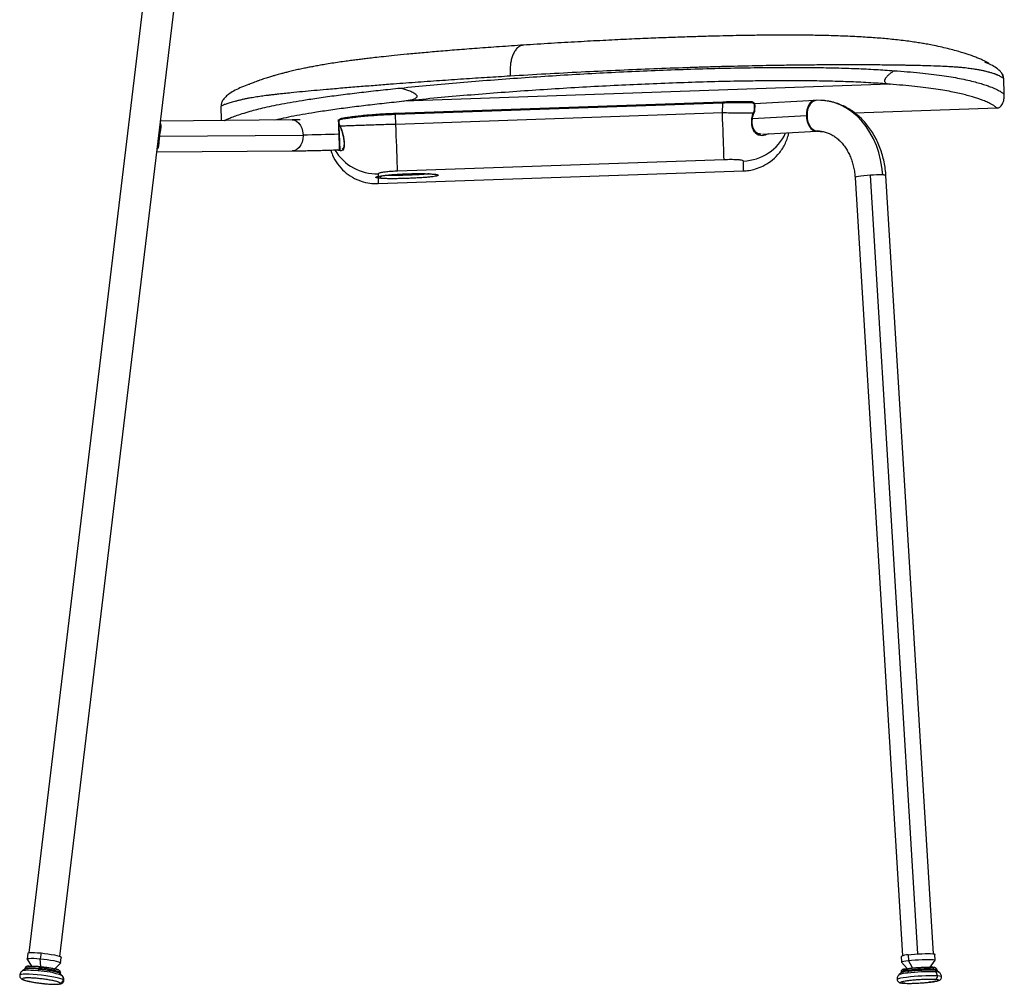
# Model space of a CAD drawing. Header units: millimetres. Extents: x 33 to 395, y 121 to 201.
# Tile 5 of 16: x 119 to 170, y 121 to 171. Entities that reach past the tile are written whole.
import ezdxf

# ---------------------------------------------------------------- set-up
doc = ezdxf.new("R2010")
doc.units = ezdxf.units.MM

msp = doc.modelspace()

# ---------------------------------------------------------------- linework, layer by layer
at = {"color": 7, "linetype": 'Continuous', "lineweight": 25}
for p, q in [((119.855, 122.908), (126.398, 177.273)), ((121.444, 122.717), (127.987, 177.082)), ((145.425, 169.84), (145.421, 169.839)), ((145.432, 169.84), (145.428, 169.839)), ((170.28, 167.299), (170.251, 168.108)), ((164.368, 167.818), (139.237, 166.935)), ((129.802, 165.942), (129.776, 166.686)), ((155.716, 166.893), (138.802, 166.303)), ((155.717, 166.842), (138.804, 166.252)), ((155.704, 166.332), (155.717, 166.842)), ((160.481, 166.983), (157.365, 166.81)), ((157.382, 166.481), (157.389, 166.71)), ((160.506, 166.981), (160.435, 166.977)), ((160.481, 166.983), (160.436, 166.977)), ((160.506, 166.981), (160.556, 166.987)), ((160.796, 166.983), (160.556, 166.985)), ((169.904, 166.585), (162.554, 166.327)), ((138.817, 165.743), (138.804, 166.252)), ((155.704, 166.332), (138.817, 165.743)), ((157.32, 166.3), (157.36, 166.395)), ((133.456, 165.971), (126.643, 165.916)), ((135.884, 165.725), (135.931, 165.628)), ((135.887, 165.747), (135.936, 165.645)), ((134.015, 165.171), (126.587, 165.111)), ((135.881, 165.251), (135.879, 165.251)), ((135.881, 165.251), (135.91, 164.429)), ((157.774, 165.23), (160.571, 165.386)), ((160.605, 165.386), (160.725, 165.383)), ((126.45, 164.314), (133.469, 164.371)), ((126.45, 164.314), (133.469, 164.371)), ((135.948, 164.431), (135.91, 164.429)), ((155.788, 163.913), (138.902, 163.323)), ((137.905, 163.188), (137.905, 163.051)), ((137.906, 162.676), (156.785, 163.335)), ((139.965, 163.198), (139.987, 163.198)), ((162.56, 162.994), (165.014, 122.751)), ((166.611, 122.848), (164.157, 163.092)), ((119.776, 122.876), (119.74, 122.58)), ((120.464, 122.893), (120.428, 122.598)), ((164.941, 122.715), (164.959, 122.417)), ((165.31, 122.8), (165.328, 122.502)), ((166.706, 122.523), (166.688, 122.822)), ((119.743, 122.57), (119.968, 122.217)), ((121.171, 122.073), (121.473, 122.362)), ((121.478, 122.371), (121.513, 122.667)), ((164.962, 122.412), (165.263, 122.086)), ((166.445, 122.158), (166.704, 122.518)), ((119.362, 121.741), (119.362, 121.74)), ((119.635, 122.057), (119.5, 121.965)), ((119.631, 122.093), (119.626, 122.051)), ((120.267, 121.763), (120.267, 121.763)), ((120.353, 122.062), (120.314, 121.971)), ((120.359, 122.111), (120.353, 122.062)), ((121.565, 121.716), (121.456, 121.838)), ((121.463, 121.83), (121.468, 121.872)), ((164.947, 121.875), (164.83, 121.759)), ((164.94, 121.917), (164.943, 121.871)), ((165.332, 121.957), (165.267, 121.851)), ((165.329, 122.006), (165.332, 121.957)), ((166.914, 121.886), (166.784, 121.987)), ((166.789, 121.984), (166.786, 122.029)), ((121.646, 121.466), (121.646, 121.466)), ((164.738, 121.52), (164.738, 121.52)), ((165.094, 121.328), (165.076, 121.327)), ((165.223, 121.632), (165.223, 121.632)), ((167.034, 121.66), (167.034, 121.66))]:
    msp.add_line(p, q, dxfattribs=at)
at = {"color": 8, "linetype": 'Continuous', "lineweight": 25}
for p, q in [((135.855, 166.002), (135.881, 165.251)), ((160.042, 166.185), (157.255, 166.029)), ((157.578, 165.252), (157.56, 165.259)), ((160.538, 165.386), (160.571, 165.386)), ((160.726, 165.386), (160.581, 165.388)), ((160.605, 165.387), (160.581, 165.388)), ((160.823, 165.378), (160.726, 165.386)), ((133.458, 164.371), (133.471, 164.371)), ((135.872, 164.386), (135.805, 164.426)), ((139.39, 163.187), (139.393, 163.11)), ((165.814, 122.845), (163.358, 163.113)), ((119.86, 122.215), (119.778, 122.202)), ((120.447, 122.19), (120.428, 122.598)), ((165.526, 122.118), (165.328, 122.502)), ((121.223, 122.058), (121.17, 122.073)), ((121.565, 121.716), (121.55, 121.729))]:
    msp.add_line(p, q, dxfattribs=at)
at = {"color": 7, "linetype": 'Continuous', "lineweight": 25, "flags": 128}
for points in [[(155.717, 166.842), (155.717, 166.852), (155.717, 166.862), (155.716, 166.871), (155.716, 166.878), (155.716, 166.885), (155.716, 166.889), (155.716, 166.892), (155.716, 166.893)], [(157.209, 166.905), (157.208, 166.906), (157.204, 166.905)], [(157.356, 166.481), (157.359, 166.609), (157.363, 166.71)], [(138.804, 166.252), (138.804, 166.261), (138.803, 166.271), (138.803, 166.28), (138.803, 166.288), (138.803, 166.294), (138.803, 166.299), (138.802, 166.302), (138.802, 166.303)], [(155.788, 163.913), (155.787, 163.961), (155.784, 164.045), (155.78, 164.162), (155.775, 164.312), (155.768, 164.492), (155.761, 164.7), (155.753, 164.932), (155.744, 165.185), (155.735, 165.455), (155.725, 165.74), (155.715, 166.033), (155.704, 166.332)], [(160.042, 166.185), (160.057, 166.032), (160.088, 165.885), (160.136, 165.749), (160.198, 165.629), (160.272, 165.529), (160.356, 165.454), (160.446, 165.406), (160.538, 165.386)], [(138.902, 163.323), (138.9, 163.371), (138.897, 163.455), (138.893, 163.573), (138.888, 163.722), (138.882, 163.902), (138.874, 164.11), (138.866, 164.342), (138.858, 164.595), (138.848, 164.866), (138.838, 165.15), (138.828, 165.444), (138.817, 165.743)], [(119.776, 122.876), (119.78, 122.885), (119.818, 122.901), (119.892, 122.912), (119.999, 122.917), (120.134, 122.915), (120.291, 122.907), (120.464, 122.893)], [(120.464, 122.893), (120.645, 122.874), (120.825, 122.85), (120.998, 122.823), (121.155, 122.794), (121.29, 122.764), (121.397, 122.733), (121.471, 122.705), (121.509, 122.68), (121.513, 122.667)], [(165.31, 122.8), (165.469, 122.818), (165.643, 122.833), (165.825, 122.845), (166.006, 122.854), (166.179, 122.86), (166.336, 122.861), (166.471, 122.859), (166.576, 122.852), (166.648, 122.842), (166.684, 122.828), (166.688, 122.822)], [(119.743, 122.57), (119.745, 122.589), (119.783, 122.605), (119.857, 122.616), (119.963, 122.621), (120.098, 122.619), (120.256, 122.611), (120.428, 122.598)], [(120.428, 122.598), (120.609, 122.578), (120.79, 122.555), (120.962, 122.528), (121.12, 122.498), (121.255, 122.468), (121.361, 122.438), (121.435, 122.409), (121.473, 122.384), (121.473, 122.362), (121.473, 122.362)], [(164.962, 122.412), (164.965, 122.427), (165.005, 122.445), (165.082, 122.464), (165.191, 122.483), (165.328, 122.502)], [(165.328, 122.502), (165.487, 122.519), (165.662, 122.535), (165.843, 122.547), (166.025, 122.556), (166.198, 122.562), (166.355, 122.563), (166.489, 122.56), (166.594, 122.554), (166.667, 122.543), (166.702, 122.53), (166.704, 122.518)], [(120.353, 122.062), (120.181, 122.076), (120.024, 122.085), (119.886, 122.087), (119.773, 122.084), (119.691, 122.075), (119.641, 122.06), (119.635, 122.057)], [(121.621, 121.498), (121.553, 121.532), (121.445, 121.568), (121.301, 121.605), (121.126, 121.642), (120.927, 121.678), (120.712, 121.711), (120.489, 121.74), (120.267, 121.763)], [(121.621, 121.499), (121.553, 121.532), (121.445, 121.568), (121.301, 121.605), (121.126, 121.643), (120.927, 121.678), (120.712, 121.711), (120.489, 121.74), (120.267, 121.763)], [(121.456, 121.838), (121.442, 121.849), (121.388, 121.876), (121.301, 121.905), (121.185, 121.935), (121.044, 121.965), (120.884, 121.994), (120.711, 122.02), (120.532, 122.043), (120.353, 122.062)], [(120.353, 122.062), (120.532, 122.043), (120.711, 122.02), (120.884, 121.994), (121.044, 121.965), (121.185, 121.935), (121.301, 121.905), (121.388, 121.876), (121.442, 121.849), (121.456, 121.838)], [(166.784, 121.987), (166.766, 121.996), (166.709, 122.007), (166.62, 122.015), (166.501, 122.02), (166.358, 122.021), (166.196, 122.019), (166.022, 122.012), (165.841, 122.002), (165.661, 121.99), (165.49, 121.974), (165.332, 121.957)], [(165.332, 121.957), (165.49, 121.974), (165.661, 121.99), (165.841, 122.002), (166.022, 122.012), (166.196, 122.019), (166.358, 122.021), (166.501, 122.02), (166.62, 122.015), (166.709, 122.007), (166.766, 121.996), (166.784, 121.987)]]:
    msp.add_lwpolyline(points, dxfattribs=at)
at = {"color": 8, "linetype": 'Continuous', "lineweight": 25, "flags": 128}
for points in [[(157.227, 166.854), (157.227, 166.865), (157.226, 166.875), (157.223, 166.884), (157.221, 166.893), (157.217, 166.899), (157.213, 166.903), (157.209, 166.905)], [(160.436, 166.977), (160.417, 166.973), (160.326, 166.93), (160.242, 166.858), (160.169, 166.759), (160.111, 166.637), (160.07, 166.497), (160.046, 166.344), (160.042, 166.185)], [(160.581, 165.388), (160.473, 165.414), (160.37, 165.478), (160.279, 165.578), (160.202, 165.709), (160.144, 165.864), (160.108, 166.035), (160.096, 166.213), (160.108, 166.39), (160.144, 166.557), (160.202, 166.706), (160.279, 166.828), (160.37, 166.919), (160.473, 166.972), (160.506, 166.981)], [(163.993, 163.124), (163.954, 163.521), (163.885, 163.91), (163.788, 164.289), (163.662, 164.655), (163.51, 165.002), (163.332, 165.33), (163.13, 165.635), (162.906, 165.914), (162.662, 166.165), (162.4, 166.386), (162.121, 166.574), (161.83, 166.729), (161.527, 166.848), (161.216, 166.931), (160.9, 166.978), (160.798, 166.984)], [(157.339, 166.415), (157.347, 166.41), (157.354, 166.405), (157.358, 166.4), (157.36, 166.397), (157.36, 166.395)], [(133.456, 165.971), (133.568, 165.956), (133.684, 165.902), (133.79, 165.812), (133.88, 165.692), (133.949, 165.546), (133.995, 165.382), (134.014, 165.207)], [(134.015, 165.171), (134.002, 164.996), (133.963, 164.829), (133.9, 164.679), (133.815, 164.552), (133.713, 164.456), (133.599, 164.395), (133.478, 164.372), (133.469, 164.371)], [(137.905, 163.051), (137.935, 163.054), (137.952, 163.058)], [(163.358, 163.113), (163.182, 163.1), (163.015, 163.085), (162.864, 163.068), (162.738, 163.05), (162.642, 163.031), (162.582, 163.013), (162.56, 162.996), (162.56, 162.994)], [(120.267, 121.763), (120.053, 121.781), (119.857, 121.791), (119.686, 121.795), (119.546, 121.79), (119.443, 121.779), (119.381, 121.761), (119.362, 121.741)], [(120.267, 121.763), (120.053, 121.78), (119.857, 121.791), (119.686, 121.794), (119.546, 121.79), (119.443, 121.779), (119.381, 121.761), (119.362, 121.74)], [(120.314, 121.971), (120.119, 121.986), (119.941, 121.996), (119.784, 121.999), (119.657, 121.995), (119.563, 121.985), (119.506, 121.968), (119.502, 121.966)], [(119.631, 122.094), (119.646, 122.11), (119.697, 122.124), (119.779, 122.133), (119.892, 122.136), (120.029, 122.134), (120.187, 122.125), (120.359, 122.111)], [(121.448, 121.899), (121.468, 121.875), (121.468, 121.872)], [(166.617, 122.065), (166.706, 122.057), (166.763, 122.045), (166.786, 122.031), (166.786, 122.029)], [(167.034, 121.66), (167.034, 121.662), (167.006, 121.68), (166.935, 121.694), (166.823, 121.705)], [(167.034, 121.66), (167.034, 121.663), (167.006, 121.68), (166.935, 121.695), (166.823, 121.705)], [(121.646, 121.466), (121.646, 121.469), (121.621, 121.499)], [(121.646, 121.466), (121.646, 121.469), (121.621, 121.498)], [(165.223, 121.632), (165.053, 121.609), (164.915, 121.585), (164.814, 121.561), (164.755, 121.539), (164.738, 121.52)], [(165.223, 121.632), (165.053, 121.609), (164.915, 121.585), (164.814, 121.561), (164.755, 121.539), (164.738, 121.52)]]:
    msp.add_lwpolyline(points, dxfattribs=at)
at = {"color": 8, "linetype": 'Continuous', "lineweight": 25}
for centre, radius, start, end in [((157.374, 166.874), 0.165, 265.8988, 275.0705), ((-176.24, 154.428), 312.306, 1.98613, 2.1239), ((157.284, 166.27), 0.0458, 39.7539, 76.1963), ((157.367, 166.646), 0.165, 265.9011, 275.0659), ((135.905, 165.734), 0.0227, 145.0564, 202.2151), ((135.948, 165.632), 0.0177, 133.0572, 193.7838), ((-48.75, 158.537), 184.751, 1.82771, 2.0828), ((156.702, 166.346), 2.5, 271.92, 335.1923), ((137.816, 165.688), 2.502, 210.6483, 272.034), ((135.92, 164.408), 0.053, 157.4324, 204.8642), ((137.89, 163.15), 0.19, 274.7175, 337.9572), ((164.028, 162.868), 0.258, 60.1069, 97.7576), ((121.352, 121.911), 0.0964, 352.6238, 55.5423), ((165.287, 120.674), 1.178, 90.9408, 112.7797), ((165.335, 121.093), 0.913, 90.3473, 115.642), ((166.748, 121.476), 0.443, 67.9022, 92.6356), ((119.542, 121.685), 0.156, 235.9462, 264.7265)]:
    msp.add_arc(centre, radius, start, end, dxfattribs=at)
at = {"color": 7, "linetype": 'Continuous', "lineweight": 25}
for centre, radius, start, end in [((135.99, 165.996), 0.043, 93.9898, 191.608), ((133.211, 238.19), 72.988, 270.63076, 272.09464), ((132.858, 165.166), 1.157, 0.2435, 2.0115), ((160.634, 163.672), 1.716, 91.7872, 93.1938), ((163.781, 157.005), 6.123, 88.0203, 93.9645), ((165.304, 121.982), 0.818, 89.6008, 116.3522), ((120.009, 119.997), 2.093, 80.5382, 100.285), ((120.11, 117.647), 4.328, 70.5758, 87.3021), ((120.179, 118.3), 3.815, 70.5758, 87.3021), ((121.331, 121.535), 0.292, 352.8255, 41.5353), ((165.346, 120.942), 1.015, 90.7504, 113.151), ((165.376, 120.797), 1.16, 92.1692, 111.7322), ((166.497, 111.278), 10.432, 88.2082, 97.0144), ((166.497, 111.278), 10.432, 88.2082, 97.0144), ((166.43, 112.404), 9.519, 88.2082, 97.0144), ((166.354, 113.678), 8.391, 88.2082, 97.0144), ((166.531, 122.069), 0.0858, 357.5683, 91.1742), ((166.661, 121.683), 0.163, 283.2174, 7.6359), ((166.512, 121.693), 0.312, 2.1898, 46.1799), ((121.454, 121.518), 0.168, 265.4101, 353.3822)]:
    msp.add_arc(centre, radius, start, end, dxfattribs=at)
for points, knots in [([(169.491, 168.885), (169.492, 168.886), (169.496, 168.886), (169.485, 168.896), (169.457, 168.915), (169.412, 168.941), (169.355, 168.97), (169.274, 169.011), (169.193, 169.049), (169.078, 169.101), (168.92, 169.169), (168.709, 169.252), (168.487, 169.332), (168.252, 169.41), (168.002, 169.487), (167.704, 169.571), (167.357, 169.661), (166.969, 169.752), (166.595, 169.83), (166.264, 169.893), (165.969, 169.943), (165.668, 169.991), (165.327, 170.039), (164.957, 170.085), (164.57, 170.129), (164.058, 170.179), (163.393, 170.232), (162.523, 170.283), (161.593, 170.321), (160.64, 170.344), (159.744, 170.355), (158.921, 170.357), (158.282, 170.354), (157.779, 170.35), (157.351, 170.345), (156.836, 170.338), (156.228, 170.326), (155.528, 170.311), (154.737, 170.29), (153.857, 170.263), (152.892, 170.228), (151.843, 170.187), (150.712, 170.137), (149.499, 170.078), (148.202, 170.009), (146.82, 169.929), (145.877, 169.868), (145.39, 169.837)], [0, 0, 0, 0, 0.005332, 0.028157, 0.048026, 0.064835, 0.078503, 0.089398, 0.10021, 0.111443, 0.133152, 0.155596, 0.1775, 0.194077, 0.212741, 0.233898, 0.25626, 0.278407, 0.299345, 0.313876, 0.325832, 0.338472, 0.35236, 0.367944, 0.383422, 0.397832, 0.42637, 0.457015, 0.490516, 0.522011, 0.551142, 0.577429, 0.60094, 0.612005, 0.625327, 0.6415, 0.6605, 0.682323, 0.70695, 0.7343, 0.764268, 0.796834, 0.831982, 0.869743, 0.910267, 0.953658, 1, 1, 1, 1]), ([(145.421, 169.84), (145.001, 169.812), (144.196, 169.758), (143.046, 169.674), (141.997, 169.593), (141.048, 169.515), (140.19, 169.441), (139.427, 169.37), (138.762, 169.304), (138.206, 169.246), (137.756, 169.197), (137.405, 169.156), (137.112, 169.121), (136.836, 169.087), (136.542, 169.049), (136.224, 169.006), (135.872, 168.955), (135.506, 168.899), (135.162, 168.844), (134.85, 168.79), (134.578, 168.74), (134.321, 168.691), (134.071, 168.641), (133.807, 168.585), (133.536, 168.523), (133.281, 168.462), (133.057, 168.405), (132.876, 168.358), (132.731, 168.318), (132.615, 168.285), (132.514, 168.256), (132.419, 168.229), (132.326, 168.201), (132.217, 168.168), (132.097, 168.13), (131.968, 168.088), (131.837, 168.043), (131.698, 167.994), (131.56, 167.942), (131.431, 167.891), (131.326, 167.847), (131.242, 167.812), (131.215, 167.802), (131.2, 167.797)], [0, 0, 0, 0, 0.051943, 0.099837, 0.144022, 0.184503, 0.221163, 0.255468, 0.285461, 0.311076, 0.332324, 0.34896, 0.36177, 0.375065, 0.389242, 0.404999, 0.422731, 0.442948, 0.462564, 0.478722, 0.494681, 0.507959, 0.522567, 0.53885, 0.55673, 0.575136, 0.590528, 0.60484, 0.615986, 0.625883, 0.634601, 0.643309, 0.65421, 0.668802, 0.687026, 0.7088, 0.734016, 0.762534, 0.800992, 0.844044, 0.891555, 0.943457, 1, 1, 1, 1]), ([(139.046, 167.619), (139.555, 167.671), (140.57, 167.775), (142.135, 167.912), (143.711, 168.038), (145.305, 168.154), (146.915, 168.26), (148.539, 168.356), (150.174, 168.442), (151.816, 168.517), (153.46, 168.582), (155.102, 168.633), (156.742, 168.67), (158.197, 168.688), (159.463, 168.691), (160.541, 168.684), (161.601, 168.664), (162.636, 168.631), (163.64, 168.584), (164.266, 168.539), (164.579, 168.517)], [0, 0, 0, 0, 0.062657, 0.124781, 0.18668, 0.248579, 0.310598, 0.372826, 0.435114, 0.497451, 0.559716, 0.621831, 0.683969, 0.746378, 0.78833, 0.830494, 0.872583, 0.914806, 0.957404, 1, 1, 1, 1]), ([(170.251, 168.108), (170.249, 168.11), (170.245, 168.114), (170.208, 168.142), (170.152, 168.18), (170.074, 168.225), (170.005, 168.259), (169.948, 168.284), (169.916, 168.298), (169.881, 168.312), (169.844, 168.326), (169.804, 168.341), (169.742, 168.363), (169.646, 168.395), (169.495, 168.438), (169.345, 168.476), (169.219, 168.504), (169.139, 168.52), (169.052, 168.537), (168.957, 168.555), (168.854, 168.573), (168.741, 168.592), (168.618, 168.611), (168.486, 168.63), (168.34, 168.649), (168.174, 168.667), (167.979, 168.685), (167.749, 168.703), (167.478, 168.72), (167.162, 168.736), (166.725, 168.755), (166.137, 168.774), (165.565, 168.788), (165.148, 168.795), (164.924, 168.799), (164.693, 168.802), (164.455, 168.806), (164.211, 168.808), (163.734, 168.814), (163.006, 168.818), (162.006, 168.82), (160.982, 168.816), (159.943, 168.807), (158.757, 168.792), (157.424, 168.769), (156.31, 168.743), (155.562, 168.724), (155.178, 168.713), (154.794, 168.702), (154.412, 168.69), (154.029, 168.677), (153.203, 168.649), (151.919, 168.601), (150.165, 168.526), (148.376, 168.44), (146.554, 168.344), (145.339, 168.272), (144.725, 168.236)], [0, 0, 0, 0, 0.036659, 0.074743, 0.114253, 0.141116, 0.168616, 0.175927, 0.183283, 0.190686, 0.198135, 0.205629, 0.213168, 0.23046, 0.250647, 0.273722, 0.281071, 0.288671, 0.296522, 0.304625, 0.312981, 0.321592, 0.330457, 0.339573, 0.348535, 0.358483, 0.369416, 0.381341, 0.394265, 0.40819, 0.423112, 0.447928, 0.473706, 0.480622, 0.487607, 0.49466, 0.50178, 0.508967, 0.516221, 0.543282, 0.570111, 0.596753, 0.623246, 0.649605, 0.686253, 0.722585, 0.732052, 0.741498, 0.750924, 0.760329, 0.769713, 0.779076, 0.821199, 0.864347, 0.908539, 0.953764, 1, 1, 1, 1]), ([(170.251, 168.108), (170.245, 168.154), (170.233, 168.25), (170.158, 168.389), (170.04, 168.526), (169.849, 168.678), (169.589, 168.828), (169.376, 168.91), (169.268, 168.952)], [0, 0, 0, 0, 0.100069, 0.211637, 0.342032, 0.49677, 0.746463, 1, 1, 1, 1]), ([(144.725, 168.236), (144.329, 168.211), (143.522, 168.162), (142.305, 168.082), (141.06, 167.997), (139.797, 167.907), (138.685, 167.824), (137.72, 167.749), (136.893, 167.683), (136.048, 167.614), (135.275, 167.548), (134.583, 167.486), (133.975, 167.43), (133.325, 167.366), (132.877, 167.318), (132.596, 167.287), (132.508, 167.277), (132.422, 167.267), (132.337, 167.257), (132.254, 167.247), (132.088, 167.226), (131.841, 167.194), (131.528, 167.147), (131.272, 167.103), (131.065, 167.063), (130.901, 167.028), (130.764, 166.996), (130.625, 166.962), (130.49, 166.927), (130.352, 166.889), (130.231, 166.853), (130.087, 166.807), (129.95, 166.759), (129.846, 166.717), (129.787, 166.691), (129.78, 166.688), (129.776, 166.686)], [0, 0, 0, 0, 0.042987, 0.087404, 0.133268, 0.180527, 0.229156, 0.260586, 0.29378, 0.328747, 0.365481, 0.394079, 0.42372, 0.454393, 0.496391, 0.502016, 0.507669, 0.51335, 0.519058, 0.524793, 0.530555, 0.55428, 0.580924, 0.61052, 0.629348, 0.649197, 0.670052, 0.684242, 0.709478, 0.735033, 0.760911, 0.78711, 0.842505, 0.896458, 0.948959, 1, 1, 1, 1]), ([(164.579, 168.517), (164.5, 168.461), (164.381, 168.376), (164.227, 168.238), (164.143, 168.142), (164.103, 168.068), (164.09, 168.029), (164.085, 167.993), (164.089, 167.953), (164.113, 167.912), (164.197, 167.849), (164.29, 167.832), (164.363, 167.82)], [0, 0, 0, 0, 0.250488, 0.376183, 0.501212, 0.535746, 0.567053, 0.596906, 0.627371, 0.683442, 0.752852, 1, 1, 1, 1]), ([(164.579, 168.517), (164.81, 168.5), (165.271, 168.466), (165.914, 168.406), (166.511, 168.34), (167.053, 168.27), (167.539, 168.196), (167.994, 168.115), (168.406, 168.027), (168.773, 167.936), (169.083, 167.848), (169.344, 167.765), (169.608, 167.67), (169.845, 167.569), (170.032, 167.472), (170.154, 167.395), (170.228, 167.34), (170.272, 167.305), (170.277, 167.301), (170.28, 167.299)], [0, 0, 0, 0, 0.0421693, 0.0844731, 0.1271451, 0.1697896, 0.2120974, 0.2543145, 0.3050049, 0.3555436, 0.4056157, 0.4554853, 0.5052762, 0.5882796, 0.6710722, 0.7534934, 0.8356866, 0.9178259, 1, 1, 1, 1]), ([(170.23, 168.123), (170.23, 168.172), (170.23, 168.27), (170.156, 168.378), (170.118, 168.432)], [0, 0, 0, 0, 0.499972, 1, 1, 1, 1]), ([(131.202, 167.797), (131.081, 167.754), (130.844, 167.67), (130.506, 167.513), (130.229, 167.349), (130.021, 167.183), (129.882, 167.026), (129.789, 166.859), (129.78, 166.741), (129.776, 166.684)], [0, 0, 0, 0, 0.206816, 0.406293, 0.58982, 0.712476, 0.820311, 0.914425, 1, 1, 1, 1]), ([(139.046, 167.619), (139.189, 167.584), (139.409, 167.531), (139.664, 167.422), (139.797, 167.341), (139.861, 167.283), (139.889, 167.241), (139.899, 167.217), (139.904, 167.193), (139.901, 167.161), (139.88, 167.122), (139.802, 167.06), (139.591, 166.989), (139.388, 166.958), (139.253, 166.938)], [0, 0, 0, 0, 0.249786, 0.381719, 0.449143, 0.498973, 0.514399, 0.528475, 0.541896, 0.555463, 0.585885, 0.624479, 0.749492, 1, 1, 1, 1]), ([(164.363, 167.82), (164.039, 167.844), (163.391, 167.893), (162.345, 167.942), (161.273, 167.975), (160.164, 167.994), (159.026, 167.999), (157.862, 167.993), (156.553, 167.975), (155.112, 167.943), (153.515, 167.893), (151.916, 167.831), (150.297, 167.756), (148.678, 167.671), (147.061, 167.576), (145.457, 167.471), (143.875, 167.355), (142.31, 167.229), (140.761, 167.093), (139.756, 166.99), (139.253, 166.938)], [0, 0, 0, 0, 0.04483, 0.08948, 0.134283, 0.177755, 0.223336, 0.269295, 0.314256, 0.375621, 0.436097, 0.498654, 0.560449, 0.62354, 0.68682, 0.749256, 0.812167, 0.874393, 0.93705, 1, 1, 1, 1]), ([(164.368, 167.818), (164.368, 167.818), (164.368, 167.818), (164.369, 167.818), (164.369, 167.818), (164.37, 167.818), (164.37, 167.818), (164.37, 167.818), (164.37, 167.818), (164.368, 167.819), (164.365, 167.819), (164.363, 167.82)], [0, 0, 0, 0, 0.045265, 0.083228, 0.115533, 0.144795, 0.174442, 0.207785, 0.247216, 0.413469, 1, 1, 1, 1]), ([(169.904, 166.585), (169.903, 166.586), (169.901, 166.588), (169.881, 166.604), (169.849, 166.63), (169.801, 166.666), (169.743, 166.706), (169.676, 166.747), (169.608, 166.785), (169.527, 166.828), (169.429, 166.875), (169.316, 166.925), (169.179, 166.981), (169.011, 167.043), (168.806, 167.112), (168.567, 167.185), (168.292, 167.261), (167.977, 167.338), (167.623, 167.415), (167.217, 167.491), (166.748, 167.566), (166.228, 167.638), (165.656, 167.704), (165.037, 167.765), (164.591, 167.8), (164.368, 167.818)], [0, 0, 0, 0, 0.0570731, 0.1125515, 0.1703965, 0.2258416, 0.2820028, 0.3193232, 0.3550471, 0.3913112, 0.4291776, 0.4656365, 0.5007091, 0.5436771, 0.5852605, 0.6255187, 0.669828, 0.7115433, 0.7507983, 0.7927902, 0.8342832, 0.8755352, 0.9171626, 0.9584627, 1, 1, 1, 1]), ([(169.904, 166.585), (169.929, 166.588), (169.981, 166.595), (170.056, 166.639), (170.125, 166.708), (170.208, 166.839), (170.273, 167.041), (170.278, 167.212), (170.28, 167.299)], [0, 0, 0, 0, 0.083999, 0.178969, 0.289164, 0.415832, 0.704658, 1, 1, 1, 1]), ([(139.253, 166.938), (139.248, 166.937), (139.242, 166.936), (139.236, 166.935), (139.234, 166.935), (139.234, 166.935), (139.234, 166.935), (139.234, 166.935), (139.234, 166.935), (139.235, 166.935), (139.235, 166.935), (139.236, 166.935), (139.237, 166.935), (139.237, 166.935)], [0, 0, 0, 0, 0.633392, 0.80242, 0.833146, 0.857329, 0.872456, 0.885261, 0.897518, 0.911051, 0.927365, 0.958843, 1, 1, 1, 1]), ([(157.204, 166.905), (157.087, 166.907), (156.852, 166.911), (156.482, 166.91), (156.102, 166.905), (155.845, 166.897), (155.716, 166.893)], [0, 0, 0, 0, 0.249205, 0.498406, 0.748401, 1, 1, 1, 1]), ([(157.227, 166.854), (157.108, 166.856), (156.87, 166.86), (156.494, 166.859), (156.109, 166.854), (155.848, 166.846), (155.717, 166.842)], [0, 0, 0, 0, 0.249998, 0.498422, 0.748413, 1, 1, 1, 1]), ([(157.389, 166.71), (157.389, 166.723), (157.388, 166.748), (157.378, 166.786), (157.361, 166.821), (157.33, 166.86), (157.279, 166.896), (157.232, 166.902), (157.209, 166.905)], [0, 0, 0, 0, 0.123028, 0.248591, 0.374822, 0.501899, 0.752598, 1, 1, 1, 1]), ([(157.363, 166.71), (157.362, 166.719), (157.362, 166.739), (157.354, 166.767), (157.341, 166.793), (157.318, 166.821), (157.28, 166.848), (157.245, 166.852), (157.227, 166.854)], [0, 0, 0, 0, 0.124103, 0.24876, 0.373137, 0.49832, 0.748376, 1, 1, 1, 1]), ([(164.153, 163.091), (164.151, 163.145), (164.143, 163.321), (164.101, 163.618), (164.028, 163.979), (163.928, 164.33), (163.803, 164.669), (163.654, 164.994), (163.481, 165.302), (163.285, 165.59), (163.069, 165.857), (162.833, 166.099), (162.58, 166.315), (162.312, 166.503), (162.031, 166.662), (161.74, 166.791), (161.441, 166.889), (161.136, 166.952), (160.92, 166.983), (160.806, 166.983), (160.796, 166.983)], [0, 0, 0, 0, 0.026384, 0.087735, 0.149116, 0.210521, 0.271933, 0.333327, 0.394667, 0.455904, 0.516979, 0.577826, 0.638383, 0.698593, 0.75842, 0.817853, 0.876912, 0.935647, 0.994134, 1, 1, 1, 1]), ([(135.976, 166.038), (135.959, 166.032), (135.928, 166.021), (135.889, 165.98), (135.869, 165.936), (135.858, 165.893), (135.854, 165.847), (135.859, 165.797), (135.87, 165.755), (135.879, 165.736), (135.884, 165.725)], [0, 0, 0, 0, 0.186121, 0.329077, 0.482314, 0.56147, 0.674193, 0.820946, 0.906786, 1, 1, 1, 1]), ([(138.804, 166.252), (138.664, 166.246), (138.385, 166.235), (137.972, 166.212), (137.571, 166.184), (137.189, 166.151), (136.83, 166.114), (136.5, 166.074), (136.2, 166.032), (136.032, 166.002), (135.948, 165.988)], [0, 0, 0, 0, 0.125126, 0.249527, 0.374916, 0.49975, 0.624233, 0.749773, 0.874708, 1, 1, 1, 1]), ([(138.802, 166.302), (138.665, 166.297), (138.39, 166.286), (137.982, 166.263), (137.587, 166.235), (137.21, 166.202), (136.856, 166.165), (136.531, 166.125), (136.235, 166.083), (136.07, 166.054), (135.987, 166.039)], [0, 0, 0, 0, 0.124741, 0.249535, 0.374927, 0.499762, 0.624247, 0.749785, 0.874838, 1, 1, 1, 1]), ([(157.295, 166.315), (157.171, 166.316), (156.923, 166.32), (156.526, 166.324), (156.119, 166.329), (155.842, 166.331), (155.704, 166.332)], [0, 0, 0, 0, 0.24871, 0.498302, 0.749322, 1, 1, 1, 1]), ([(157.62, 165.246), (157.603, 165.248), (157.541, 165.253), (157.457, 165.308), (157.37, 165.4), (157.311, 165.506), (157.268, 165.632), (157.24, 165.799), (157.245, 165.979), (157.273, 166.155), (157.304, 166.25), (157.32, 166.3)], [0, 0, 0, 0, 0.050288, 0.188378, 0.299181, 0.403957, 0.503927, 0.624823, 0.789849, 0.889, 1, 1, 1, 1]), ([(157.295, 166.315), (157.303, 166.334), (157.316, 166.368), (157.332, 166.401), (157.339, 166.415)], [0, 0, 0, 0, 0.557643, 1, 1, 1, 1]), ([(157.339, 166.415), (157.343, 166.426), (157.352, 166.447), (157.354, 166.47), (157.356, 166.481)], [0, 0, 0, 0, 0.499144, 1, 1, 1, 1]), ([(157.36, 166.395), (157.366, 166.409), (157.378, 166.436), (157.381, 166.466), (157.382, 166.481)], [0, 0, 0, 0, 0.4964196, 1, 1, 1, 1]), ([(126.629, 165.8), (126.634, 165.789), (126.645, 165.765), (126.654, 165.72), (126.66, 165.665), (126.659, 165.594), (126.651, 165.514), (126.637, 165.428), (126.624, 165.351), (126.606, 165.25), (126.595, 165.167), (126.587, 165.111)], [0, 0, 0, 0, 0.076917, 0.163931, 0.262357, 0.371793, 0.516371, 0.629888, 0.728851, 0.815084, 1, 1, 1, 1]), ([(133.866, 165.976), (133.822, 165.976), (133.688, 165.974), (133.551, 165.972), (133.466, 165.971), (133.457, 165.971)], [0, 0, 0, 0, 0.301841, 0.920326, 1, 1, 1, 1]), ([(135.948, 165.988), (135.932, 165.982), (135.901, 165.97), (135.873, 165.919), (135.863, 165.866), (135.863, 165.823), (135.871, 165.781), (135.881, 165.758), (135.887, 165.747)], [0, 0, 0, 0, 0.2491312, 0.4974548, 0.6228362, 0.7482566, 0.8739377, 1, 1, 1, 1]), ([(135.936, 165.645), (135.965, 165.571), (136.022, 165.423), (136.091, 165.172), (136.138, 164.923), (136.154, 164.698), (136.133, 164.519), (136.073, 164.405), (135.983, 164.356), (135.909, 164.376), (135.872, 164.386)], [0, 0, 0, 0, 0.125146, 0.250411, 0.375707, 0.500857, 0.625819, 0.750663, 0.875466, 1, 1, 1, 1]), ([(135.931, 165.628), (135.952, 165.576), (135.991, 165.476), (136.041, 165.317), (136.079, 165.171), (136.112, 165.009), (136.134, 164.848), (136.137, 164.708), (136.127, 164.612), (136.106, 164.533), (136.084, 164.482), (136.056, 164.471), (136.045, 164.466)], [0, 0, 0, 0, 0.11608, 0.22211, 0.317028, 0.402125, 0.539585, 0.643264, 0.729155, 0.803289, 0.921276, 1, 1, 1, 1]), ([(138.817, 165.743), (138.676, 165.739), (138.393, 165.73), (137.975, 165.718), (137.57, 165.705), (137.183, 165.692), (136.821, 165.679), (136.488, 165.667), (136.187, 165.655), (136.02, 165.648), (135.936, 165.645)], [0, 0, 0, 0, 0.125506, 0.250255, 0.375947, 0.500933, 0.625543, 0.751058, 0.875508, 1, 1, 1, 1]), ([(126.587, 165.111), (126.581, 165.057), (126.57, 164.949), (126.562, 164.796), (126.551, 164.683), (126.538, 164.608), (126.529, 164.572), (126.524, 164.554), (126.522, 164.549), (126.522, 164.548), (126.51, 164.51), (126.489, 164.484), (126.467, 164.458)], [0, 0, 0, 0, 0.197802, 0.396777, 0.594762, 0.694269, 0.766263, 0.785605, 0.791112, 0.792823, 0.793841, 1, 1, 1, 1]), ([(156.785, 163.335), (156.883, 163.342), (157.097, 163.357), (157.439, 163.437), (157.82, 163.586), (158.217, 163.828), (158.597, 164.179), (158.862, 164.556), (159.023, 164.903), (159.103, 165.127), (159.129, 165.265), (159.137, 165.306)], [0, 0, 0, 0, 0.088927, 0.194603, 0.317792, 0.4584, 0.614991, 0.784405, 0.872602, 0.96207, 1, 1, 1, 1]), ([(160.726, 165.383), (160.75, 165.382), (160.845, 165.381), (161.008, 165.346), (161.213, 165.279), (161.411, 165.179), (161.598, 165.051), (161.773, 164.898), (161.935, 164.72), (162.082, 164.519), (162.212, 164.298), (162.324, 164.058), (162.417, 163.802), (162.488, 163.534), (162.538, 163.263), (162.552, 163.081), (162.559, 162.994)], [0, 0, 0, 0, 0.028645, 0.110644, 0.192016, 0.27161, 0.349143, 0.424876, 0.499248, 0.572676, 0.645488, 0.717925, 0.790147, 0.862257, 0.934311, 1, 1, 1, 1]), ([(133.471, 164.372), (133.496, 164.372), (133.601, 164.372), (133.808, 164.375), (134.088, 164.38), (134.385, 164.386), (134.695, 164.393), (135.015, 164.401), (135.343, 164.411), (135.641, 164.42), (135.83, 164.427), (135.907, 164.429)], [0, 0, 0, 0, 0.039542, 0.165311, 0.290619, 0.415632, 0.54045, 0.665138, 0.789739, 0.914287, 1, 1, 1, 1]), ([(135.45, 164.414), (135.477, 164.324), (135.554, 164.067), (135.79, 163.686), (136.138, 163.298), (136.555, 162.997), (137.005, 162.795), (137.46, 162.683), (137.761, 162.678), (137.905, 162.676)], [0, 0, 0, 0, 0.087392, 0.248623, 0.410409, 0.569234, 0.721942, 0.866067, 1, 1, 1, 1]), ([(156.786, 163.847), (156.778, 163.856), (156.762, 163.874), (156.634, 163.896), (156.429, 163.913), (156.138, 163.921), (155.905, 163.915), (155.788, 163.913)], [0, 0, 0, 0, 0.186834, 0.373197, 0.560102, 0.779738, 1, 1, 1, 1]), ([(137.905, 162.96), (137.869, 162.966), (137.796, 162.979), (137.768, 163.003), (137.796, 163.026), (137.868, 163.042), (137.905, 163.051)], [0, 0, 0, 0, 0.250356, 0.499789, 0.748024, 1, 1, 1, 1]), ([(138.902, 163.323), (138.803, 163.318), (138.605, 163.31), (138.336, 163.286), (138.106, 163.257), (137.939, 163.222), (137.916, 163.199), (137.905, 163.188)], [0, 0, 0, 0, 0.186538, 0.372962, 0.559725, 0.779534, 1, 1, 1, 1]), ([(137.905, 163.051), (137.944, 163.059), (138.022, 163.075), (138.192, 163.1), (138.394, 163.123), (138.627, 163.144), (138.882, 163.163), (139.153, 163.178), (139.431, 163.189), (139.708, 163.196), (139.976, 163.199), (140.227, 163.197), (140.453, 163.191), (140.648, 163.181), (140.806, 163.167), (140.923, 163.151), (140.994, 163.132), (141.018, 163.112), (140.995, 163.091), (140.924, 163.069), (140.807, 163.048), (140.65, 163.027), (140.455, 163.007), (140.229, 162.989), (139.978, 162.973), (139.71, 162.959), (139.433, 162.947), (139.155, 162.939), (138.884, 162.933), (138.629, 162.931), (138.396, 162.933), (138.193, 162.938), (138.022, 162.947), (137.944, 162.956), (137.905, 162.96)], [0, 0, 0, 0, 0.0311457, 0.0624957, 0.0936367, 0.1249897, 0.1561274, 0.1874813, 0.2186171, 0.2499707, 0.2811064, 0.3124582, 0.3435935, 0.3749437, 0.4060872, 0.4374333, 0.468581, 0.4999218, 0.5310777, 0.562411, 0.5935766, 0.6249003, 0.6560766, 0.6873887, 0.7185764, 0.7498756, 0.7810754, 0.8123612, 0.8435741, 0.874846, 0.9060734, 0.9374905, 0.9688303, 1, 1, 1, 1]), ([(140.481, 163.188), (140.534, 163.186), (140.638, 163.181), (140.754, 163.17), (140.831, 163.163), (140.879, 163.152), (140.879, 163.155), (140.879, 163.155)], [0, 0, 0, 0, 0.256757, 0.501664, 0.730538, 0.939686, 1, 1, 1, 1]), ([(119.828, 122.214), (119.816, 122.213), (119.771, 122.209), (119.742, 122.207), (119.715, 122.192), (119.715, 122.192)], [0, 0, 0, 0, 0.254301, 0.99834, 1, 1, 1, 1]), ([(119.779, 122.203), (119.807, 122.208), (119.863, 122.218), (120.013, 122.22), (120.192, 122.213), (120.39, 122.197), (120.598, 122.175), (120.811, 122.145), (121.014, 122.11), (121.18, 122.073), (121.285, 122.043), (121.315, 122.029), (121.323, 122.025)], [0, 0, 0, 0, 0.1103687, 0.2207147, 0.3271275, 0.4270354, 0.5269207, 0.6333333, 0.743702, 0.854048, 0.9604608, 1, 1, 1, 1]), ([(119.365, 121.739), (119.364, 121.719), (119.36, 121.676), (119.387, 121.621), (119.421, 121.581), (119.443, 121.564), (119.455, 121.556)], [0, 0, 0, 0, 0.22876, 0.482868, 0.731298, 1, 1, 1, 1]), ([(119.512, 121.971), (119.504, 121.966), (119.474, 121.949), (119.425, 121.899), (119.379, 121.825), (119.369, 121.768), (119.364, 121.741)], [0, 0, 0, 0, 0.117731, 0.415272, 0.724558, 1, 1, 1, 1]), ([(119.747, 122.2), (119.737, 122.198), (119.712, 122.193), (119.679, 122.175), (119.642, 122.14), (119.636, 122.108), (119.634, 122.095)], [0, 0, 0, 0, 0.254618, 0.574672, 0.829389, 1, 1, 1, 1]), ([(121.362, 122.014), (121.359, 122.016), (121.334, 122.029), (121.276, 122.047), (121.206, 122.066), (121.172, 122.075)], [0, 0, 0, 0, 0.072102, 0.5573719, 1, 1, 1, 1]), ([(121.407, 121.99), (121.396, 121.997), (121.381, 122.008), (121.36, 122.015), (121.355, 122.017)], [0, 0, 0, 0, 0.733331, 1, 1, 1, 1]), ([(121.466, 121.867), (121.467, 121.869), (121.474, 121.888), (121.462, 121.93), (121.438, 121.966), (121.419, 121.983), (121.408, 121.989), (121.407, 121.99)], [0, 0, 0, 0, 0.038004, 0.354282, 0.631283, 0.952586, 1, 1, 1, 1]), ([(121.644, 121.466), (121.645, 121.47), (121.654, 121.506), (121.643, 121.573), (121.614, 121.651), (121.583, 121.698), (121.566, 121.715), (121.564, 121.716)], [0, 0, 0, 0, 0.047469, 0.391935, 0.69144, 0.96903, 1, 1, 1, 1]), ([(164.84, 121.767), (164.827, 121.754), (164.794, 121.723), (164.757, 121.653), (164.735, 121.58), (164.74, 121.535), (164.742, 121.52)], [0, 0, 0, 0, 0.212685, 0.519235, 0.842883, 1, 1, 1, 1]), ([(165.013, 122.028), (165.011, 122.028), (165, 122.023), (164.979, 122.01), (164.951, 121.977), (164.937, 121.939), (164.941, 121.92), (164.942, 121.915)], [0, 0, 0, 0, 0.060913, 0.406701, 0.675187, 0.929177, 1, 1, 1, 1]), ([(165.146, 122.066), (165.134, 122.064), (165.088, 122.055), (165.047, 122.045), (165.016, 122.029), (165.005, 122.024)], [0, 0, 0, 0, 0.189828, 0.728846, 1, 1, 1, 1]), ([(165.045, 122.035), (165.064, 122.043), (165.1, 122.058), (165.222, 122.081), (165.376, 122.103), (165.561, 122.122), (165.773, 122.14), (165.998, 122.153), (166.211, 122.16), (166.396, 122.161), (166.486, 122.157), (166.529, 122.155)], [0, 0, 0, 0, 0.116154, 0.228167, 0.333333, 0.438476, 0.550489, 0.666667, 0.78282, 0.894834, 1, 1, 1, 1]), ([(166.562, 122.153), (166.544, 122.155), (166.511, 122.157), (166.466, 122.158), (166.445, 122.159)], [0, 0, 0, 0, 0.536564, 1, 1, 1, 1]), ([(166.784, 122.028), (166.784, 122.036), (166.784, 122.058), (166.765, 122.089), (166.739, 122.114), (166.71, 122.129), (166.674, 122.14), (166.618, 122.149), (166.566, 122.154), (166.527, 122.156), (166.525, 122.156)], [0, 0, 0, 0, 0.044292, 0.134766, 0.218388, 0.317846, 0.461515, 0.71397, 0.987295, 1, 1, 1, 1]), ([(167.032, 121.662), (167.029, 121.69), (167.023, 121.746), (166.983, 121.817), (166.942, 121.865), (166.916, 121.883), (166.909, 121.888)], [0, 0, 0, 0, 0.302519, 0.614662, 0.892996, 1, 1, 1, 1]), ([(119.455, 121.556), (119.455, 121.556), (119.473, 121.542), (119.515, 121.523), (119.593, 121.491), (119.706, 121.459), (119.839, 121.427), (119.994, 121.396), (120.16, 121.368), (120.336, 121.342), (120.515, 121.319), (120.633, 121.307), (120.692, 121.302)], [0, 0, 0, 0, 0.002747, 0.076226, 0.198892, 0.312558, 0.43227, 0.547774, 0.661632, 0.774771, 0.887605, 1, 1, 1, 1]), ([(119.5, 121.531), (119.522, 121.52), (119.547, 121.508), (119.582, 121.497), (119.587, 121.496)], [0, 0, 0, 0, 0.866158, 1, 1, 1, 1]), ([(119.528, 121.53), (119.55, 121.518), (119.596, 121.493), (119.744, 121.451), (119.945, 121.406), (120.187, 121.364), (120.441, 121.329), (120.69, 121.302), (120.925, 121.283), (121.14, 121.275), (121.315, 121.278), (121.428, 121.293), (121.475, 121.318), (121.452, 121.34), (121.441, 121.351)], [0, 0, 0, 0, 0.078858, 0.162868, 0.25, 0.337117, 0.421127, 0.5, 0.578858, 0.662868, 0.75, 0.837117, 0.921127, 1, 1, 1, 1]), ([(121.335, 121.395), (121.299, 121.406), (121.217, 121.432), (121.023, 121.474), (120.782, 121.517), (120.527, 121.552), (120.279, 121.579), (120.043, 121.597), (119.831, 121.605), (119.687, 121.605), (119.641, 121.598), (119.631, 121.596)], [0, 0, 0, 0, 0.100275, 0.228206, 0.356115, 0.479462, 0.595267, 0.711051, 0.834398, 0.962329, 1, 1, 1, 1]), ([(120.692, 121.302), (120.722, 121.299), (120.81, 121.291), (120.951, 121.281), (121.104, 121.275), (121.241, 121.273), (121.358, 121.278), (121.443, 121.289), (121.507, 121.305), (121.561, 121.329), (121.61, 121.373), (121.641, 121.422), (121.642, 121.456), (121.642, 121.467)], [0, 0, 0, 0, 0.064652, 0.188229, 0.312402, 0.437681, 0.565299, 0.698876, 0.785252, 0.860643, 0.917264, 0.974999, 1, 1, 1, 1]), ([(164.742, 121.52), (164.742, 121.51), (164.741, 121.478), (164.766, 121.431), (164.804, 121.391), (164.843, 121.368), (164.883, 121.353), (164.94, 121.34), (165.001, 121.332), (165.061, 121.329), (165.076, 121.328)], [0, 0, 0, 0, 0.0455, 0.148204, 0.238315, 0.331813, 0.442421, 0.601155, 0.901948, 1, 1, 1, 1]), ([(166.699, 121.524), (166.647, 121.527), (166.54, 121.532), (166.319, 121.53), (166.064, 121.522), (165.796, 121.506), (165.544, 121.486), (165.322, 121.462), (165.14, 121.436), (165.02, 121.414), (164.987, 121.402), (164.978, 121.399)], [0, 0, 0, 0, 0.113457, 0.234325, 0.359685, 0.485023, 0.605892, 0.71937, 0.832827, 0.953695, 1, 1, 1, 1]), ([(165.137, 121.326), (165.091, 121.328), (165.041, 121.33), (165.017, 121.335), (165.015, 121.335)], [0, 0, 0, 0, 0.90953, 1, 1, 1, 1]), ([(165.094, 121.328), (165.146, 121.326), (165.252, 121.321), (165.473, 121.322), (165.729, 121.33), (165.997, 121.346), (166.251, 121.366), (166.395, 121.383), (166.465, 121.39)], [0, 0, 0, 0, 0.157717, 0.325737, 0.5, 0.674233, 0.842254, 1, 1, 1, 1]), ([(166.716, 121.428), (166.667, 121.42), (166.579, 121.404), (166.454, 121.39), (166.399, 121.383)], [0, 0, 0, 0, 0.556307, 1, 1, 1, 1]), ([(166.475, 121.391), (166.5, 121.394), (166.574, 121.403), (166.683, 121.42), (166.792, 121.441), (166.865, 121.46), (166.918, 121.48), (166.959, 121.503), (167.001, 121.543), (167.032, 121.597), (167.032, 121.64), (167.032, 121.659)], [0, 0, 0, 0, 0.0878, 0.257306, 0.429306, 0.608677, 0.711902, 0.802654, 0.869818, 0.940167, 1, 1, 1, 1])]:
    msp.add_open_spline(points, degree=3, knots=knots, dxfattribs=at)
at = {"color": 8, "linetype": 'Continuous', "lineweight": 25}
for points, knots in [([(145.421, 169.839), (145.368, 169.831), (145.263, 169.815), (145.115, 169.72), (144.988, 169.578), (144.887, 169.398), (144.813, 169.2), (144.76, 168.979), (144.728, 168.739), (144.714, 168.489), (144.722, 168.317), (144.725, 168.236)], [0, 0, 0, 0, 0.171161, 0.341689, 0.499915, 0.617915, 0.720869, 0.808254, 0.881495, 0.943898, 1, 1, 1, 1]), ([(129.938, 165.943), (129.945, 165.946), (129.98, 165.963), (130.088, 166.011), (130.271, 166.087), (130.524, 166.182), (130.853, 166.294), (131.224, 166.407), (131.625, 166.516), (132.032, 166.614), (132.508, 166.718), (133.049, 166.824), (133.648, 166.931), (134.349, 167.045), (135.16, 167.164), (136.077, 167.286), (137.034, 167.402), (138.022, 167.514), (138.704, 167.584), (139.046, 167.619)], [0, 0, 0, 0, 0.01847, 0.092732, 0.167216, 0.24214, 0.317377, 0.392605, 0.443057, 0.494013, 0.545219, 0.59599, 0.646657, 0.697564, 0.75893, 0.819505, 0.879646, 0.939739, 1, 1, 1, 1]), ([(139.237, 166.935), (138.893, 166.899), (138.218, 166.828), (137.247, 166.716), (136.32, 166.601), (135.434, 166.48), (134.652, 166.362), (133.975, 166.248), (133.396, 166.141), (132.924, 166.046), (132.666, 165.988), (132.56, 165.964)], [0, 0, 0, 0, 0.1272333, 0.2495397, 0.372022, 0.4948394, 0.6187093, 0.7218606, 0.8252504, 0.9282619, 1, 1, 1, 1]), ([(158.063, 165.246), (158.014, 165.222), (157.911, 165.171), (157.75, 165.147), (157.593, 165.168), (157.454, 165.239), (157.343, 165.357), (157.264, 165.514), (157.22, 165.7), (157.211, 165.903), (157.233, 166.113), (157.275, 166.247), (157.295, 166.315)], [0, 0, 0, 0, 0.091511, 0.192108, 0.292542, 0.392818, 0.493723, 0.594891, 0.696075, 0.797156, 0.898534, 1, 1, 1, 1]), ([(157.699, 165.233), (157.669, 165.232), (157.637, 165.23), (157.609, 165.241), (157.607, 165.242)], [0, 0, 0, 0, 0.929895, 1, 1, 1, 1]), ([(156.785, 163.336), (156.785, 163.347), (156.785, 163.369), (156.785, 163.539), (156.786, 163.744), (156.786, 163.847)], [0, 0, 0, 0, 0.329517, 0.664739, 1, 1, 1, 1]), ([(137.905, 162.96), (137.905, 162.886), (137.905, 162.737), (137.906, 162.662), (137.905, 162.681), (137.905, 162.683)], [0, 0, 0, 0, 0.468403, 0.936883, 1, 1, 1, 1]), ([(139.393, 163.11), (139.253, 163.106), (139.046, 163.1), (138.785, 163.097), (138.629, 163.096), (138.501, 163.098), (138.396, 163.1), (138.31, 163.103), (138.266, 163.105), (138.254, 163.106)], [0, 0, 0, 0, 0.315591, 0.466639, 0.632275, 0.720183, 0.826382, 0.950886, 1, 1, 1, 1]), ([(140.536, 163.185), (140.516, 163.183), (140.478, 163.178), (140.429, 163.173), (140.377, 163.168), (140.32, 163.163), (140.241, 163.156), (140.163, 163.15), (140.085, 163.145), (140.01, 163.14), (139.902, 163.133), (139.758, 163.125), (139.575, 163.117), (139.453, 163.112), (139.393, 163.11)], [0, 0, 0, 0, 0.078128, 0.142457, 0.163611, 0.243288, 0.318967, 0.390652, 0.458346, 0.522051, 0.581771, 0.724673, 0.864077, 1, 1, 1, 1]), ([(166.527, 122.154), (166.51, 122.155), (166.487, 122.158), (166.452, 122.158), (166.445, 122.158)], [0, 0, 0, 0, 0.790762, 1, 1, 1, 1]), ([(119.631, 121.596), (119.601, 121.593), (119.532, 121.586), (119.495, 121.563), (119.517, 121.541), (119.528, 121.53)], [0, 0, 0, 0, 0.273954, 0.648425, 1, 1, 1, 1]), ([(121.441, 121.351), (121.422, 121.362), (121.4, 121.376), (121.344, 121.392), (121.335, 121.395)], [0, 0, 0, 0, 0.833841, 1, 1, 1, 1]), ([(164.978, 121.399), (164.959, 121.393), (164.908, 121.378), (164.909, 121.358), (164.964, 121.339), (165.052, 121.331), (165.094, 121.328)], [0, 0, 0, 0, 0.180186, 0.465864, 0.741355, 1, 1, 1, 1]), ([(166.465, 121.39), (166.527, 121.399), (166.657, 121.416), (166.796, 121.444), (166.878, 121.471), (166.886, 121.495), (166.828, 121.513), (166.741, 121.521), (166.699, 121.524)], [0, 0, 0, 0, 0.157717, 0.325737, 0.5, 0.674233, 0.842254, 1, 1, 1, 1])]:
    msp.add_open_spline(points, degree=3, knots=knots, dxfattribs=at)

doc.saveas('drawing.dxf')
